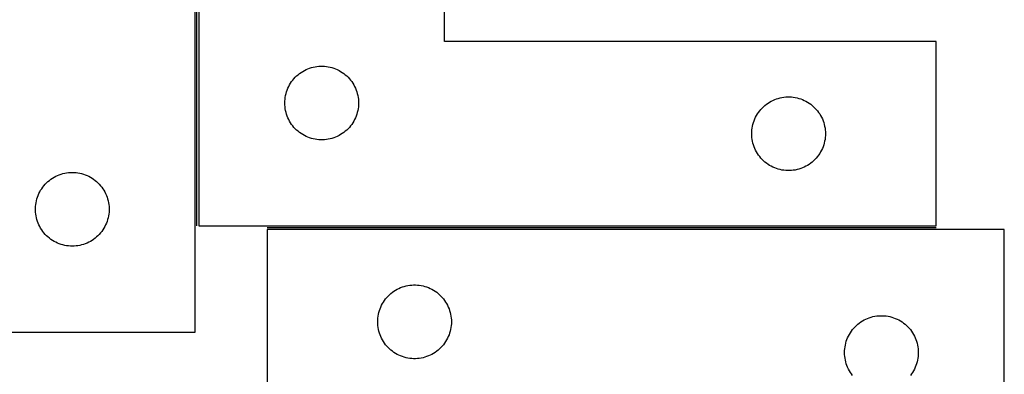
# Model space of a CAD drawing. Header units: millimetres. Extents: x 7 to 1493, y 7 to 2993.
# Tile 12 of 15: x 795 to 1195, y 2400 to 2544. Entities that reach past the tile are written whole.
import ezdxf

# ---------------------------------------------------------------- set-up
doc = ezdxf.new("R2010")
doc.units = ezdxf.units.MM
doc.layers.add('COMMON', color=5, linetype='CONTINUOUS', true_color=0x0000ff)
doc.layers.add('CUT', color=7, linetype='CONTINUOUS', true_color=0x000000)

msp = doc.modelspace()

# ---------------------------------------------------------------- linework, layer by layer
at = {"layer": 'COMMON'}
for p, q in [((866.707246, 2460.377478), (866.707246, 2710.377478)), ((1167.457246, 2459.627478), (895.246645, 2459.627478))]:
    msp.add_line(p, q, dxfattribs=at)
at = {"layer": 'CUT'}
for p, q in [((865.957245, 2417.148697), (865.957245, 2717.148697)), ((867.457246, 2710.377478), (867.457246, 2460.377478)), ((967.457246, 2535.377478), (967.457246, 2710.377478)), ((1167.457246, 2535.377478), (967.457246, 2535.377478)), ((1167.457246, 2460.377478), (1167.457246, 2535.377478)), ((911.806327, 2524.272337), (912.52911, 2524.544816)), ((912.52911, 2524.544816), (913.264961, 2524.779726)), ((913.264961, 2524.779726), (914.011929, 2524.976444)), ((914.011929, 2524.976444), (914.768034, 2525.134447)), ((914.768034, 2525.134447), (915.53127, 2525.253318)), ((915.53127, 2525.253318), (916.299614, 2525.332741)), ((916.299614, 2525.332741), (917.071027, 2525.372505)), ((917.071027, 2525.372505), (917.843464, 2525.372505)), ((917.843464, 2525.372505), (918.614877, 2525.332741)), ((918.614877, 2525.332741), (919.383221, 2525.253318)), ((919.383221, 2525.253318), (920.146457, 2525.134447)), ((920.146457, 2525.134447), (920.902562, 2524.976444)), ((920.902562, 2524.976444), (921.64953, 2524.779726)), ((921.64953, 2524.779726), (922.385381, 2524.544816)), ((922.385381, 2524.544816), (923.108164, 2524.272337)), ((906.190267, 2520.27976), (906.714963, 2520.84664)), ((906.714963, 2520.84664), (907.268145, 2521.385758)), ((907.268145, 2521.385758), (907.848348, 2521.895685)), ((907.848348, 2521.895685), (908.454031, 2522.375067)), ((908.454031, 2522.375067), (909.08359, 2522.822633)), ((909.08359, 2522.822633), (909.735354, 2523.237197)), ((909.735354, 2523.237197), (910.407594, 2523.61766)), ((910.407594, 2523.61766), (911.09853, 2523.963012)), ((911.09853, 2523.963012), (911.806327, 2524.272337)), ((923.108164, 2524.272337), (923.815961, 2523.963012)), ((923.815961, 2523.963012), (924.506897, 2523.61766)), ((924.506897, 2523.61766), (925.179138, 2523.237197)), ((925.179138, 2523.237197), (925.830901, 2522.822633)), ((925.830901, 2522.822633), (926.46046, 2522.375067)), ((926.46046, 2522.375067), (927.066143, 2521.895685)), ((927.066143, 2521.895685), (927.646346, 2521.385758)), ((927.646346, 2521.385758), (928.199528, 2520.84664)), ((928.199528, 2520.84664), (928.724225, 2520.27976)), ((903.421493, 2515.668759), (903.712492, 2516.384287)), ((903.712492, 2516.384287), (904.039939, 2517.083885)), ((904.039939, 2517.083885), (904.402967, 2517.765699)), ((904.402967, 2517.765699), (904.800612, 2518.427921)), ((904.800612, 2518.427921), (905.231821, 2519.068794)), ((905.231821, 2519.068794), (905.695448, 2519.68662)), ((905.695448, 2519.68662), (906.190267, 2520.27976)), ((928.724225, 2520.27976), (929.219043, 2519.68662)), ((929.219043, 2519.68662), (929.682671, 2519.068794)), ((929.682671, 2519.068794), (930.113879, 2518.427921)), ((930.113879, 2518.427921), (930.511524, 2517.765699)), ((930.511524, 2517.765699), (930.874552, 2517.083885)), ((930.874552, 2517.083885), (931.201999, 2516.384287)), ((931.201999, 2516.384287), (931.492998, 2515.668759)), ((902.536747, 2511.919793), (902.635927, 2512.685837)), ((902.635927, 2512.685837), (902.77441, 2513.445759)), ((902.77441, 2513.445759), (902.95183, 2514.197545)), ((902.95183, 2514.197545), (903.167715, 2514.9392)), ((903.167715, 2514.9392), (903.421493, 2515.668759)), ((931.492998, 2515.668759), (931.746776, 2514.9392)), ((931.746776, 2514.9392), (931.962661, 2514.197545)), ((931.962661, 2514.197545), (932.140081, 2513.445759)), ((932.140081, 2513.445759), (932.278564, 2512.685837)), ((932.278564, 2512.685837), (932.377744, 2511.919793)), ((1103.264961, 2512.279726), (1104.011929, 2512.476444)), ((1104.011929, 2512.476444), (1104.768034, 2512.634447)), ((1104.768034, 2512.634447), (1105.53127, 2512.753318)), ((1105.53127, 2512.753318), (1106.299614, 2512.832741)), ((1106.299614, 2512.832741), (1107.071027, 2512.872505)), ((1107.071027, 2512.872505), (1107.843464, 2512.872505)), ((1107.843464, 2512.872505), (1108.614877, 2512.832741)), ((1108.614877, 2512.832741), (1109.383221, 2512.753318)), ((1109.383221, 2512.753318), (1110.146457, 2512.634447)), ((1110.146457, 2512.634447), (1110.902562, 2512.476444)), ((1110.902562, 2512.476444), (1111.64953, 2512.279726)), ((902.457246, 2510.377478), (902.477134, 2511.149659)), ((902.477134, 2509.605297), (902.457246, 2510.377478)), ((902.477134, 2511.149659), (902.536747, 2511.919793)), ((902.536747, 2508.835163), (902.477134, 2509.605297)), ((902.635927, 2508.069119), (902.536747, 2508.835163)), ((932.377744, 2508.835163), (932.278564, 2508.069119)), ((932.377744, 2511.919793), (932.437357, 2511.149659)), ((932.437357, 2509.605297), (932.377744, 2508.835163)), ((932.437357, 2511.149659), (932.457246, 2510.377478)), ((932.457246, 2510.377478), (932.437357, 2509.605297)), ((1096.190267, 2507.77976), (1096.714963, 2508.34664)), ((1096.714963, 2508.34664), (1097.268145, 2508.885758)), ((1097.268145, 2508.885758), (1097.848348, 2509.395685)), ((1097.848348, 2509.395685), (1098.454031, 2509.875067)), ((1098.454031, 2509.875067), (1099.08359, 2510.322633)), ((1099.08359, 2510.322633), (1099.735354, 2510.737197)), ((1099.735354, 2510.737197), (1100.407594, 2511.11766)), ((1100.407594, 2511.11766), (1101.09853, 2511.463012)), ((1101.09853, 2511.463012), (1101.806327, 2511.772337)), ((1101.806327, 2511.772337), (1102.52911, 2512.044816)), ((1102.52911, 2512.044816), (1103.264961, 2512.279726)), ((1111.64953, 2512.279726), (1112.385381, 2512.044816)), ((1112.385381, 2512.044816), (1113.108164, 2511.772337)), ((1113.108164, 2511.772337), (1113.815961, 2511.463012)), ((1113.815961, 2511.463012), (1114.506897, 2511.11766)), ((1114.506897, 2511.11766), (1115.179138, 2510.737197)), ((1115.179138, 2510.737197), (1115.830901, 2510.322633)), ((1115.830901, 2510.322633), (1116.46046, 2509.875067)), ((1116.46046, 2509.875067), (1117.066143, 2509.395685)), ((1117.066143, 2509.395685), (1117.646346, 2508.885758)), ((1117.646346, 2508.885758), (1118.199528, 2508.34664)), ((1118.199528, 2508.34664), (1118.724225, 2507.77976)), ((902.77441, 2507.309197), (902.635927, 2508.069119)), ((902.95183, 2506.557411), (902.77441, 2507.309197)), ((903.167715, 2505.815755), (902.95183, 2506.557411)), ((903.421493, 2505.086197), (903.167715, 2505.815755)), ((903.712492, 2504.370669), (903.421493, 2505.086197)), ((904.039939, 2503.671071), (903.712492, 2504.370669)), ((931.201999, 2504.370669), (930.874552, 2503.671071)), ((931.492998, 2505.086197), (931.201999, 2504.370669)), ((931.746776, 2505.815755), (931.492998, 2505.086197)), ((931.962661, 2506.557411), (931.746776, 2505.815755)), ((932.140081, 2507.309197), (931.962661, 2506.557411)), ((932.278564, 2508.069119), (932.140081, 2507.309197)), ((1093.712492, 2503.884287), (1094.039939, 2504.583885)), ((1094.039939, 2504.583885), (1094.402967, 2505.265699)), ((1094.402967, 2505.265699), (1094.800612, 2505.927921)), ((1094.800612, 2505.927921), (1095.231821, 2506.568794)), ((1095.231821, 2506.568794), (1095.695448, 2507.18662)), ((1095.695448, 2507.18662), (1096.190267, 2507.77976)), ((1118.724225, 2507.77976), (1119.219043, 2507.18662)), ((1119.219043, 2507.18662), (1119.682671, 2506.568794)), ((1119.682671, 2506.568794), (1120.113879, 2505.927921)), ((1120.113879, 2505.927921), (1120.511524, 2505.265699)), ((1120.511524, 2505.265699), (1120.874552, 2504.583885)), ((1120.874552, 2504.583885), (1121.201999, 2503.884287)), ((904.402967, 2502.989257), (904.039939, 2503.671071)), ((904.800612, 2502.327035), (904.402967, 2502.989257)), ((905.231821, 2501.686162), (904.800612, 2502.327035)), ((905.695448, 2501.068336), (905.231821, 2501.686162)), ((906.190267, 2500.475196), (905.695448, 2501.068336)), ((906.714963, 2499.908316), (906.190267, 2500.475196)), ((928.724225, 2500.475196), (928.199528, 2499.908316)), ((929.219043, 2501.068336), (928.724225, 2500.475196)), ((929.682671, 2501.686162), (929.219043, 2501.068336)), ((930.113879, 2502.327035), (929.682671, 2501.686162)), ((930.511524, 2502.989257), (930.113879, 2502.327035)), ((930.874552, 2503.671071), (930.511524, 2502.989257)), ((1092.635927, 2500.185837), (1092.77441, 2500.945759)), ((1092.77441, 2500.945759), (1092.95183, 2501.697545)), ((1092.95183, 2501.697545), (1093.167715, 2502.4392)), ((1093.167715, 2502.4392), (1093.421493, 2503.168759)), ((1093.421493, 2503.168759), (1093.712492, 2503.884287)), ((1121.201999, 2503.884287), (1121.492998, 2503.168759)), ((1121.492998, 2503.168759), (1121.746776, 2502.4392)), ((1121.746776, 2502.4392), (1121.962661, 2501.697545)), ((1121.962661, 2501.697545), (1122.140081, 2500.945759)), ((1122.140081, 2500.945759), (1122.278564, 2500.185837)), ((907.268145, 2499.369197), (906.714963, 2499.908316)), ((907.848348, 2498.859271), (907.268145, 2499.369197)), ((908.454031, 2498.379889), (907.848348, 2498.859271)), ((909.08359, 2497.932323), (908.454031, 2498.379889)), ((909.735354, 2497.517759), (909.08359, 2497.932323)), ((910.407594, 2497.137296), (909.735354, 2497.517759)), ((911.09853, 2496.791944), (910.407594, 2497.137296)), ((911.806327, 2496.482618), (911.09853, 2496.791944)), ((912.52911, 2496.21014), (911.806327, 2496.482618)), ((923.108164, 2496.482618), (922.385381, 2496.21014)), ((923.815961, 2496.791944), (923.108164, 2496.482618)), ((924.506897, 2497.137296), (923.815961, 2496.791944)), ((925.179138, 2497.517759), (924.506897, 2497.137296)), ((925.830901, 2497.932323), (925.179138, 2497.517759)), ((926.46046, 2498.379889), (925.830901, 2497.932323)), ((927.066143, 2498.859271), (926.46046, 2498.379889)), ((927.646346, 2499.369197), (927.066143, 2498.859271)), ((928.199528, 2499.908316), (927.646346, 2499.369197)), ((1092.457246, 2497.877478), (1092.477134, 2498.649659)), ((1092.477134, 2497.105297), (1092.457246, 2497.877478)), ((1092.477134, 2498.649659), (1092.536747, 2499.419793)), ((1092.536747, 2496.335163), (1092.477134, 2497.105297)), ((1092.536747, 2499.419793), (1092.635927, 2500.185837)), ((1092.635927, 2495.569119), (1092.536747, 2496.335163)), ((1122.278564, 2500.185837), (1122.377744, 2499.419793)), ((1122.377744, 2496.335163), (1122.278564, 2495.569119)), ((1122.377744, 2499.419793), (1122.437357, 2498.649659)), ((1122.437357, 2497.105297), (1122.377744, 2496.335163)), ((1122.437357, 2498.649659), (1122.457246, 2497.877478)), ((1122.457246, 2497.877478), (1122.437357, 2497.105297)), ((913.264961, 2495.97523), (912.52911, 2496.21014)), ((914.011929, 2495.778512), (913.264961, 2495.97523)), ((914.768034, 2495.620509), (914.011929, 2495.778512)), ((915.53127, 2495.501638), (914.768034, 2495.620509)), ((916.299614, 2495.422215), (915.53127, 2495.501638)), ((917.071027, 2495.382451), (916.299614, 2495.422215)), ((917.843464, 2495.382451), (917.071027, 2495.382451)), ((918.614877, 2495.422215), (917.843464, 2495.382451)), ((919.383221, 2495.501638), (918.614877, 2495.422215)), ((920.146457, 2495.620509), (919.383221, 2495.501638)), ((920.902562, 2495.778512), (920.146457, 2495.620509)), ((921.64953, 2495.97523), (920.902562, 2495.778512)), ((922.385381, 2496.21014), (921.64953, 2495.97523)), ((1092.77441, 2494.809197), (1092.635927, 2495.569119)), ((1092.95183, 2494.057411), (1092.77441, 2494.809197)), ((1093.167715, 2493.315755), (1092.95183, 2494.057411)), ((1093.421493, 2492.586197), (1093.167715, 2493.315755)), ((1093.712492, 2491.870669), (1093.421493, 2492.586197)), ((1121.492998, 2492.586197), (1121.201999, 2491.870669)), ((1121.746776, 2493.315755), (1121.492998, 2492.586197)), ((1121.962661, 2494.057411), (1121.746776, 2493.315755)), ((1122.140081, 2494.809197), (1121.962661, 2494.057411)), ((1122.278564, 2495.569119), (1122.140081, 2494.809197)), ((1094.039939, 2491.171071), (1093.712492, 2491.870669)), ((1094.402967, 2490.489257), (1094.039939, 2491.171071)), ((1094.800612, 2489.827035), (1094.402967, 2490.489257)), ((1095.231821, 2489.186162), (1094.800612, 2489.827035)), ((1095.695448, 2488.568336), (1095.231821, 2489.186162)), ((1096.190267, 2487.975196), (1095.695448, 2488.568336)), ((1119.219043, 2488.568336), (1118.724225, 2487.975196)), ((1119.682671, 2489.186162), (1119.219043, 2488.568336)), ((1120.113879, 2489.827035), (1119.682671, 2489.186162)), ((1120.511524, 2490.489257), (1120.113879, 2489.827035)), ((1120.874552, 2491.171071), (1120.511524, 2490.489257)), ((1121.201999, 2491.870669), (1120.874552, 2491.171071)), ((1096.714963, 2487.408316), (1096.190267, 2487.975196)), ((1097.268145, 2486.869197), (1096.714963, 2487.408316)), ((1097.848348, 2486.359271), (1097.268145, 2486.869197)), ((1098.454031, 2485.879889), (1097.848348, 2486.359271)), ((1099.08359, 2485.432323), (1098.454031, 2485.879889)), ((1099.735354, 2485.017759), (1099.08359, 2485.432323)), ((1100.407594, 2484.637296), (1099.735354, 2485.017759)), ((1101.09853, 2484.291944), (1100.407594, 2484.637296)), ((1101.806327, 2483.982618), (1101.09853, 2484.291944)), ((1113.815961, 2484.291944), (1113.108164, 2483.982618)), ((1114.506897, 2484.637296), (1113.815961, 2484.291944)), ((1115.179138, 2485.017759), (1114.506897, 2484.637296)), ((1115.830901, 2485.432323), (1115.179138, 2485.017759)), ((1116.46046, 2485.879889), (1115.830901, 2485.432323)), ((1117.066143, 2486.359271), (1116.46046, 2485.879889)), ((1117.646346, 2486.869197), (1117.066143, 2486.359271)), ((1118.199528, 2487.408316), (1117.646346, 2486.869197)), ((1118.724225, 2487.975196), (1118.199528, 2487.408316)), ((808.569024, 2480.202975), (809.250838, 2480.566003)), ((809.250838, 2480.566003), (809.950436, 2480.89345)), ((809.950436, 2480.89345), (810.665963, 2481.184449)), ((810.665963, 2481.184449), (811.395522, 2481.438227)), ((811.395522, 2481.438227), (812.137178, 2481.654112)), ((812.137178, 2481.654112), (812.888964, 2481.831532)), ((812.888964, 2481.831532), (813.648886, 2481.970015)), ((813.648886, 2481.970015), (814.41493, 2482.069195)), ((814.41493, 2482.069195), (815.185063, 2482.128808)), ((815.185063, 2482.128808), (815.957245, 2482.148697)), ((815.957245, 2482.148697), (816.729426, 2482.128808)), ((816.729426, 2482.128808), (817.49956, 2482.069195)), ((817.49956, 2482.069195), (818.265603, 2481.970015)), ((818.265603, 2481.970015), (819.025526, 2481.831532)), ((819.025526, 2481.831532), (819.777311, 2481.654112)), ((819.777311, 2481.654112), (820.518967, 2481.438227)), ((820.518967, 2481.438227), (821.248526, 2481.184449)), ((821.248526, 2481.184449), (821.964053, 2480.89345)), ((821.964053, 2480.89345), (822.663651, 2480.566003)), ((822.663651, 2480.566003), (823.345466, 2480.202975)), ((1102.52911, 2483.71014), (1101.806327, 2483.982618)), ((1103.264961, 2483.47523), (1102.52911, 2483.71014)), ((1104.011929, 2483.278512), (1103.264961, 2483.47523)), ((1104.768034, 2483.120509), (1104.011929, 2483.278512)), ((1105.53127, 2483.001638), (1104.768034, 2483.120509)), ((1106.299614, 2482.922215), (1105.53127, 2483.001638)), ((1107.071027, 2482.882451), (1106.299614, 2482.922215)), ((1107.843464, 2482.882451), (1107.071027, 2482.882451)), ((1108.614877, 2482.922215), (1107.843464, 2482.882451)), ((1109.383221, 2483.001638), (1108.614877, 2482.922215)), ((1110.146457, 2483.120509), (1109.383221, 2483.001638)), ((1110.902562, 2483.278512), (1110.146457, 2483.120509)), ((1111.64953, 2483.47523), (1110.902562, 2483.278512)), ((1112.385381, 2483.71014), (1111.64953, 2483.47523)), ((1113.108164, 2483.982618), (1112.385381, 2483.71014)), ((803.959656, 2476.151911), (804.439038, 2476.757594)), ((804.439038, 2476.757594), (804.948964, 2477.337797)), ((804.948964, 2477.337797), (805.488082, 2477.890979)), ((805.488082, 2477.890979), (806.054963, 2478.415676)), ((806.054963, 2478.415676), (806.648102, 2478.910494)), ((806.648102, 2478.910494), (807.265928, 2479.374122)), ((807.265928, 2479.374122), (807.906802, 2479.80533)), ((807.906802, 2479.80533), (808.569024, 2480.202975)), ((823.345466, 2480.202975), (824.007687, 2479.80533)), ((824.007687, 2479.80533), (824.648561, 2479.374122)), ((824.648561, 2479.374122), (825.266387, 2478.910494)), ((825.266387, 2478.910494), (825.859526, 2478.415676)), ((825.859526, 2478.415676), (826.426407, 2477.890979)), ((826.426407, 2477.890979), (826.965525, 2477.337797)), ((826.965525, 2477.337797), (827.475451, 2476.757594)), ((827.475451, 2476.757594), (827.954833, 2476.151911)), ((801.789906, 2472.076832), (802.062385, 2472.799615)), ((802.062385, 2472.799615), (802.371711, 2473.507412)), ((802.371711, 2473.507412), (802.717063, 2474.198348)), ((802.717063, 2474.198348), (803.097525, 2474.870589)), ((803.097525, 2474.870589), (803.512089, 2475.522352)), ((803.512089, 2475.522352), (803.959656, 2476.151911)), ((827.954833, 2476.151911), (828.4024, 2475.522352)), ((828.4024, 2475.522352), (828.816964, 2474.870589)), ((828.816964, 2474.870589), (829.197427, 2474.198348)), ((829.197427, 2474.198348), (829.542779, 2473.507412)), ((829.542779, 2473.507412), (829.852104, 2472.799615)), ((829.852104, 2472.799615), (830.124583, 2472.076832)), ((800.962218, 2467.534915), (801.001982, 2468.306329)), ((801.001982, 2468.306329), (801.081404, 2469.074672)), ((801.081404, 2469.074672), (801.200275, 2469.837908)), ((801.200275, 2469.837908), (801.358279, 2470.594013)), ((801.358279, 2470.594013), (801.554996, 2471.340981)), ((801.554996, 2471.340981), (801.789906, 2472.076832)), ((830.124583, 2472.076832), (830.359493, 2471.340981)), ((830.359493, 2471.340981), (830.55621, 2470.594013)), ((830.55621, 2470.594013), (830.714214, 2469.837908)), ((830.714214, 2469.837908), (830.833085, 2469.074672)), ((830.833085, 2469.074672), (830.912507, 2468.306329)), ((830.912507, 2468.306329), (830.952272, 2467.534915)), ((800.962218, 2466.762478), (800.962218, 2467.534915)), ((801.001982, 2465.991065), (800.962218, 2466.762478)), ((801.081404, 2465.222721), (801.001982, 2465.991065)), ((801.200275, 2464.459485), (801.081404, 2465.222721)), ((801.358279, 2463.70338), (801.200275, 2464.459485)), ((830.714214, 2464.459485), (830.55621, 2463.70338)), ((830.833085, 2465.222721), (830.714214, 2464.459485)), ((830.912507, 2465.991065), (830.833085, 2465.222721)), ((830.952272, 2466.762478), (830.912507, 2465.991065)), ((830.952272, 2467.534915), (830.952272, 2466.762478)), ((801.554996, 2462.956412), (801.358279, 2463.70338)), ((801.789906, 2462.220561), (801.554996, 2462.956412)), ((802.062385, 2461.497778), (801.789906, 2462.220561)), ((802.371711, 2460.789981), (802.062385, 2461.497778)), ((802.717063, 2460.099045), (802.371711, 2460.789981)), ((829.542779, 2460.789981), (829.197427, 2460.099045)), ((829.852104, 2461.497778), (829.542779, 2460.789981)), ((830.124583, 2462.220561), (829.852104, 2461.497778)), ((830.359493, 2462.956412), (830.124583, 2462.220561)), ((830.55621, 2463.70338), (830.359493, 2462.956412)), ((867.457246, 2460.377478), (1167.457246, 2460.377478)), ((803.097525, 2459.426805), (802.717063, 2460.099045)), ((803.512089, 2458.775041), (803.097525, 2459.426805)), ((803.959656, 2458.145482), (803.512089, 2458.775041)), ((804.439038, 2457.539799), (803.959656, 2458.145482)), ((804.948964, 2456.959597), (804.439038, 2457.539799)), ((805.488082, 2456.406414), (804.948964, 2456.959597)), ((806.054963, 2455.881718), (805.488082, 2456.406414)), ((826.426407, 2456.406414), (825.859526, 2455.881718)), ((826.965525, 2456.959597), (826.426407, 2456.406414)), ((827.475451, 2457.539799), (826.965525, 2456.959597)), ((827.954833, 2458.145482), (827.475451, 2457.539799)), ((828.4024, 2458.775041), (827.954833, 2458.145482)), ((828.816964, 2459.426805), (828.4024, 2458.775041)), ((829.197427, 2460.099045), (828.816964, 2459.426805)), ((1195.246645, 2458.877477), (895.246645, 2458.877477)), ((895.246645, 2458.877477), (895.246645, 2383.877477)), ((1195.246645, 2208.877477), (1195.246645, 2458.877477)), ((806.648102, 2455.3869), (806.054963, 2455.881718)), ((807.265928, 2454.923272), (806.648102, 2455.3869)), ((807.906802, 2454.492063), (807.265928, 2454.923272)), ((808.569024, 2454.094418), (807.906802, 2454.492063)), ((809.250838, 2453.73139), (808.569024, 2454.094418)), ((809.950436, 2453.403943), (809.250838, 2453.73139)), ((810.665963, 2453.112944), (809.950436, 2453.403943)), ((811.395522, 2452.859166), (810.665963, 2453.112944)), ((812.137178, 2452.643281), (811.395522, 2452.859166)), ((812.888964, 2452.465861), (812.137178, 2452.643281)), ((813.648886, 2452.327378), (812.888964, 2452.465861)), ((814.41493, 2452.228198), (813.648886, 2452.327378)), ((815.185063, 2452.168585), (814.41493, 2452.228198)), ((817.49956, 2452.228198), (816.729426, 2452.168585)), ((818.265603, 2452.327378), (817.49956, 2452.228198)), ((819.025526, 2452.465861), (818.265603, 2452.327378)), ((819.777311, 2452.643281), (819.025526, 2452.465861)), ((820.518967, 2452.859166), (819.777311, 2452.643281)), ((821.248526, 2453.112944), (820.518967, 2452.859166)), ((821.964053, 2453.403943), (821.248526, 2453.112944)), ((822.663651, 2453.73139), (821.964053, 2453.403943)), ((823.345466, 2454.094418), (822.663651, 2453.73139)), ((824.007687, 2454.492063), (823.345466, 2454.094418)), ((824.648561, 2454.923272), (824.007687, 2454.492063)), ((825.266387, 2455.3869), (824.648561, 2454.923272)), ((825.859526, 2455.881718), (825.266387, 2455.3869)), ((815.957245, 2452.148697), (815.185063, 2452.168585)), ((816.729426, 2452.168585), (815.957245, 2452.148697)), ((952.557433, 2436.134446), (953.320669, 2436.253317)), ((953.320669, 2436.253317), (954.089013, 2436.33274)), ((954.089013, 2436.33274), (954.860426, 2436.372504)), ((954.860426, 2436.372504), (955.632863, 2436.372504)), ((955.632863, 2436.372504), (956.404277, 2436.33274)), ((956.404277, 2436.33274), (957.17262, 2436.253317)), ((957.17262, 2436.253317), (957.935856, 2436.134446)), ((944.504362, 2431.846639), (945.057545, 2432.385757)), ((945.057545, 2432.385757), (945.637747, 2432.895684)), ((945.637747, 2432.895684), (946.243431, 2433.375066)), ((946.243431, 2433.375066), (946.872989, 2433.822632)), ((946.872989, 2433.822632), (947.524753, 2434.237196)), ((947.524753, 2434.237196), (948.196994, 2434.617659)), ((948.196994, 2434.617659), (948.887929, 2434.963011)), ((948.887929, 2434.963011), (949.595726, 2435.272336)), ((949.595726, 2435.272336), (950.318509, 2435.544815)), ((950.318509, 2435.544815), (951.05436, 2435.779725)), ((951.05436, 2435.779725), (951.801329, 2435.976443)), ((951.801329, 2435.976443), (952.557433, 2436.134446)), ((957.935856, 2436.134446), (958.691961, 2435.976443)), ((958.691961, 2435.976443), (959.438929, 2435.779725)), ((959.438929, 2435.779725), (960.17478, 2435.544815)), ((960.17478, 2435.544815), (960.897563, 2435.272336)), ((960.897563, 2435.272336), (961.605361, 2434.963011)), ((961.605361, 2434.963011), (962.296296, 2434.617659)), ((962.296296, 2434.617659), (962.968537, 2434.237196)), ((962.968537, 2434.237196), (963.620301, 2433.822632)), ((963.620301, 2433.822632), (964.249859, 2433.375066)), ((964.249859, 2433.375066), (964.855542, 2432.895684)), ((964.855542, 2432.895684), (965.435745, 2432.385757)), ((965.435745, 2432.385757), (965.988928, 2431.846639)), ((941.829339, 2428.083884), (942.192366, 2428.765698)), ((942.192366, 2428.765698), (942.590011, 2429.42792)), ((942.590011, 2429.42792), (943.02122, 2430.068793)), ((943.02122, 2430.068793), (943.484848, 2430.686619)), ((943.484848, 2430.686619), (943.979666, 2431.279759)), ((943.979666, 2431.279759), (944.504362, 2431.846639)), ((965.988928, 2431.846639), (966.513624, 2431.279759)), ((966.513624, 2431.279759), (967.008442, 2430.686619)), ((967.008442, 2430.686619), (967.47207, 2430.068793)), ((967.47207, 2430.068793), (967.903278, 2429.42792)), ((967.903278, 2429.42792), (968.300923, 2428.765698)), ((968.300923, 2428.765698), (968.663951, 2428.083884)), ((940.425326, 2423.685836), (940.563809, 2424.445758)), ((940.563809, 2424.445758), (940.741229, 2425.197544)), ((940.741229, 2425.197544), (940.957114, 2425.939199)), ((940.957114, 2425.939199), (941.210892, 2426.668758)), ((941.210892, 2426.668758), (941.501891, 2427.384286)), ((941.501891, 2427.384286), (941.829339, 2428.083884)), ((968.663951, 2428.083884), (968.991398, 2427.384286)), ((968.991398, 2427.384286), (969.282397, 2426.668758)), ((969.282397, 2426.668758), (969.536175, 2425.939199)), ((969.536175, 2425.939199), (969.752061, 2425.197544)), ((969.752061, 2425.197544), (969.92948, 2424.445758)), ((969.92948, 2424.445758), (970.067963, 2423.685836)), ((940.246645, 2421.377477), (940.266533, 2422.149658)), ((940.266533, 2420.605296), (940.246645, 2421.377477)), ((940.266533, 2422.149658), (940.326147, 2422.919792)), ((940.326147, 2419.835162), (940.266533, 2420.605296)), ((940.326147, 2422.919792), (940.425326, 2423.685836)), ((970.067963, 2423.685836), (970.167143, 2422.919792)), ((970.167143, 2422.919792), (970.226756, 2422.149658)), ((970.226756, 2420.605296), (970.167143, 2419.835162)), ((970.226756, 2422.149658), (970.246645, 2421.377477)), ((970.246645, 2421.377477), (970.226756, 2420.605296)), ((1135.057545, 2419.885757), (1135.637747, 2420.395684)), ((1135.637747, 2420.395684), (1136.243431, 2420.875066)), ((1136.243431, 2420.875066), (1136.872989, 2421.322632)), ((1136.872989, 2421.322632), (1137.524753, 2421.737196)), ((1137.524753, 2421.737196), (1138.196994, 2422.117659)), ((1138.196994, 2422.117659), (1138.887929, 2422.463011)), ((1138.887929, 2422.463011), (1139.595726, 2422.772336)), ((1139.595726, 2422.772336), (1140.318509, 2423.044815)), ((1140.318509, 2423.044815), (1141.05436, 2423.279725)), ((1141.05436, 2423.279725), (1141.801329, 2423.476443)), ((1141.801329, 2423.476443), (1142.557433, 2423.634446)), ((1142.557433, 2423.634446), (1143.320669, 2423.753317)), ((1143.320669, 2423.753317), (1144.089013, 2423.83274)), ((1144.089013, 2423.83274), (1144.860426, 2423.872504)), ((1144.860426, 2423.872504), (1145.632863, 2423.872504)), ((1145.632863, 2423.872504), (1146.404277, 2423.83274)), ((1146.404277, 2423.83274), (1147.17262, 2423.753317)), ((1147.17262, 2423.753317), (1147.935856, 2423.634446)), ((1147.935856, 2423.634446), (1148.691961, 2423.476443)), ((1148.691961, 2423.476443), (1149.438929, 2423.279725)), ((1149.438929, 2423.279725), (1150.17478, 2423.044815)), ((1150.17478, 2423.044815), (1150.897563, 2422.772336)), ((1150.897563, 2422.772336), (1151.605361, 2422.463011)), ((1151.605361, 2422.463011), (1152.296296, 2422.117659)), ((1152.296296, 2422.117659), (1152.968537, 2421.737196)), ((1152.968537, 2421.737196), (1153.620301, 2421.322632)), ((1153.620301, 2421.322632), (1154.249859, 2420.875066)), ((1154.249859, 2420.875066), (1154.855542, 2420.395684)), ((1154.855542, 2420.395684), (1155.435745, 2419.885757)), ((615.957245, 2417.148697), (865.957245, 2417.148697)), ((940.425326, 2419.069118), (940.326147, 2419.835162)), ((940.563809, 2418.309196), (940.425326, 2419.069118)), ((940.741229, 2417.55741), (940.563809, 2418.309196)), ((940.957114, 2416.815754), (940.741229, 2417.55741)), ((941.210892, 2416.086196), (940.957114, 2416.815754)), ((969.536175, 2416.815754), (969.282397, 2416.086196)), ((969.752061, 2417.55741), (969.536175, 2416.815754)), ((969.92948, 2418.309196), (969.752061, 2417.55741)), ((970.067963, 2419.069118), (969.92948, 2418.309196)), ((970.167143, 2419.835162), (970.067963, 2419.069118)), ((1131.829339, 2415.583884), (1132.192366, 2416.265698)), ((1132.192366, 2416.265698), (1132.590011, 2416.92792)), ((1132.590011, 2416.92792), (1133.02122, 2417.568793)), ((1133.02122, 2417.568793), (1133.484848, 2418.186619)), ((1133.484848, 2418.186619), (1133.979666, 2418.779759)), ((1133.979666, 2418.779759), (1134.504362, 2419.346639)), ((1134.504362, 2419.346639), (1135.057545, 2419.885757)), ((1155.435745, 2419.885757), (1155.988928, 2419.346639)), ((1155.988928, 2419.346639), (1156.513624, 2418.779759)), ((1156.513624, 2418.779759), (1157.008442, 2418.186619)), ((1157.008442, 2418.186619), (1157.47207, 2417.568793)), ((1157.47207, 2417.568793), (1157.903278, 2416.92792)), ((1157.903278, 2416.92792), (1158.300923, 2416.265698)), ((1158.300923, 2416.265698), (1158.663951, 2415.583884)), ((941.501891, 2415.370668), (941.210892, 2416.086196)), ((941.829339, 2414.67107), (941.501891, 2415.370668)), ((942.192366, 2413.989256), (941.829339, 2414.67107)), ((942.590011, 2413.327034), (942.192366, 2413.989256)), ((943.02122, 2412.686161), (942.590011, 2413.327034)), ((943.484848, 2412.068335), (943.02122, 2412.686161)), ((967.47207, 2412.686161), (967.008442, 2412.068335)), ((967.903278, 2413.327034), (967.47207, 2412.686161)), ((968.300923, 2413.989256), (967.903278, 2413.327034)), ((968.663951, 2414.67107), (968.300923, 2413.989256)), ((968.991398, 2415.370668), (968.663951, 2414.67107)), ((969.282397, 2416.086196), (968.991398, 2415.370668)), ((1130.563809, 2411.945758), (1130.741229, 2412.697544)), ((1130.741229, 2412.697544), (1130.957114, 2413.439199)), ((1130.957114, 2413.439199), (1131.210892, 2414.168758)), ((1131.210892, 2414.168758), (1131.501891, 2414.884286)), ((1131.501891, 2414.884286), (1131.829339, 2415.583884)), ((1158.663951, 2415.583884), (1158.991398, 2414.884286)), ((1158.991398, 2414.884286), (1159.282397, 2414.168758)), ((1159.282397, 2414.168758), (1159.536175, 2413.439199)), ((1159.536175, 2413.439199), (1159.752061, 2412.697544)), ((1159.752061, 2412.697544), (1159.92948, 2411.945758)), ((943.979666, 2411.475195), (943.484848, 2412.068335)), ((944.504362, 2410.908315), (943.979666, 2411.475195)), ((945.057545, 2410.369196), (944.504362, 2410.908315)), ((945.637747, 2409.85927), (945.057545, 2410.369196)), ((946.243431, 2409.379888), (945.637747, 2409.85927)), ((946.872989, 2408.932322), (946.243431, 2409.379888)), ((947.524753, 2408.517758), (946.872989, 2408.932322)), ((948.196994, 2408.137295), (947.524753, 2408.517758)), ((948.887929, 2407.791943), (948.196994, 2408.137295)), ((962.296296, 2408.137295), (961.605361, 2407.791943)), ((962.968537, 2408.517758), (962.296296, 2408.137295)), ((963.620301, 2408.932322), (962.968537, 2408.517758)), ((964.249859, 2409.379888), (963.620301, 2408.932322)), ((964.855542, 2409.85927), (964.249859, 2409.379888)), ((965.435745, 2410.369196), (964.855542, 2409.85927)), ((965.988928, 2410.908315), (965.435745, 2410.369196)), ((966.513624, 2411.475195), (965.988928, 2410.908315)), ((967.008442, 2412.068335), (966.513624, 2411.475195)), ((1130.246645, 2408.877477), (1130.266533, 2409.649658)), ((1130.266533, 2408.105296), (1130.246645, 2408.877477)), ((1130.266533, 2409.649658), (1130.326147, 2410.419792)), ((1130.326147, 2410.419792), (1130.425326, 2411.185836)), ((1130.425326, 2411.185836), (1130.563809, 2411.945758)), ((1159.92948, 2411.945758), (1160.067963, 2411.185836)), ((1160.067963, 2411.185836), (1160.167143, 2410.419792)), ((1160.167143, 2410.419792), (1160.226756, 2409.649658)), ((1160.226756, 2409.649658), (1160.246645, 2408.877477)), ((1160.246645, 2408.877477), (1160.226756, 2408.105296)), ((949.595726, 2407.482617), (948.887929, 2407.791943)), ((950.318509, 2407.210139), (949.595726, 2407.482617)), ((951.05436, 2406.975229), (950.318509, 2407.210139)), ((951.801329, 2406.778511), (951.05436, 2406.975229)), ((952.557433, 2406.620508), (951.801329, 2406.778511)), ((953.320669, 2406.501637), (952.557433, 2406.620508)), ((954.089013, 2406.422214), (953.320669, 2406.501637)), ((954.860426, 2406.38245), (954.089013, 2406.422214)), ((955.632863, 2406.38245), (954.860426, 2406.38245)), ((956.404277, 2406.422214), (955.632863, 2406.38245)), ((957.17262, 2406.501637), (956.404277, 2406.422214)), ((957.935856, 2406.620508), (957.17262, 2406.501637)), ((958.691961, 2406.778511), (957.935856, 2406.620508)), ((959.438929, 2406.975229), (958.691961, 2406.778511)), ((960.17478, 2407.210139), (959.438929, 2406.975229)), ((960.897563, 2407.482617), (960.17478, 2407.210139)), ((961.605361, 2407.791943), (960.897563, 2407.482617)), ((1130.326147, 2407.335162), (1130.266533, 2408.105296)), ((1130.425326, 2406.569118), (1130.326147, 2407.335162)), ((1130.563809, 2405.809196), (1130.425326, 2406.569118)), ((1130.741229, 2405.05741), (1130.563809, 2405.809196)), ((1130.957114, 2404.315754), (1130.741229, 2405.05741)), ((1131.210892, 2403.586196), (1130.957114, 2404.315754)), ((1159.536175, 2404.315754), (1159.282397, 2403.586196)), ((1159.752061, 2405.05741), (1159.536175, 2404.315754)), ((1159.92948, 2405.809196), (1159.752061, 2405.05741)), ((1160.067963, 2406.569118), (1159.92948, 2405.809196)), ((1160.167143, 2407.335162), (1160.067963, 2406.569118)), ((1160.226756, 2408.105296), (1160.167143, 2407.335162)), ((1131.501891, 2402.870668), (1131.210892, 2403.586196)), ((1131.829339, 2402.17107), (1131.501891, 2402.870668)), ((1132.192366, 2401.489256), (1131.829339, 2402.17107)), ((1132.590011, 2400.827034), (1132.192366, 2401.489256)), ((1133.02122, 2400.186161), (1132.590011, 2400.827034)), ((1133.484848, 2399.568335), (1133.02122, 2400.186161)), ((1157.47207, 2400.186161), (1157.008442, 2399.568335)), ((1157.903278, 2400.827034), (1157.47207, 2400.186161)), ((1158.300923, 2401.489256), (1157.903278, 2400.827034)), ((1158.663951, 2402.17107), (1158.300923, 2401.489256)), ((1158.991398, 2402.870668), (1158.663951, 2402.17107)), ((1159.282397, 2403.586196), (1158.991398, 2402.870668))]:
    msp.add_line(p, q, dxfattribs=at)

doc.saveas('drawing.dxf')
